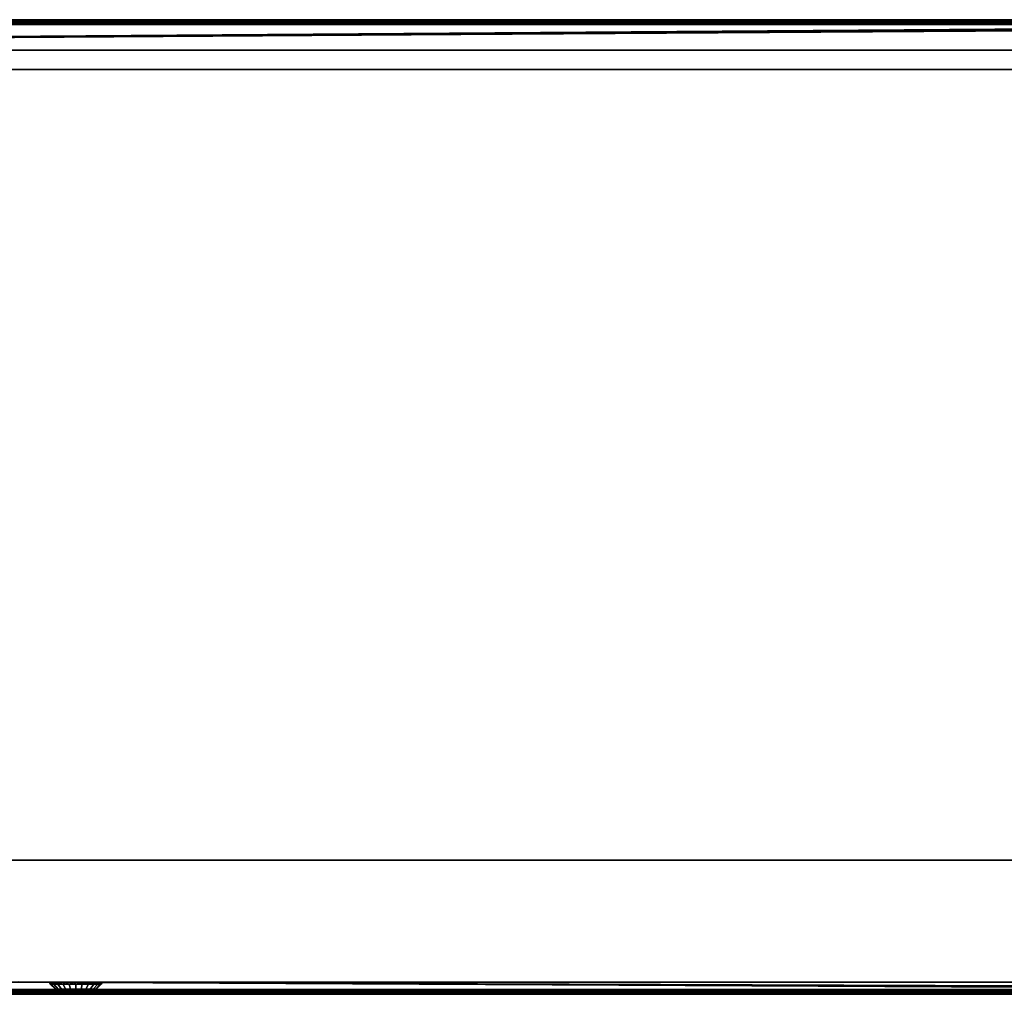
# Model space of a CAD drawing. Header units: millimetres. Extents: x -10 to 1600, y -425 to 10.
# Tile 4 of 6: x 792 to 1196, y -400 to 0. Entities that reach past the tile are written whole.
import ezdxf

# ---------------------------------------------------------------- set-up
doc = ezdxf.new("R2010")
doc.units = ezdxf.units.MM
doc.header["$MEASUREMENT"] = 0
for name, color, linetype, lineweight in [('0 Misc', 7, 'Continuous', 35), ('10 Raster Images', 7, 'Continuous', 35), ('5 Hatches', 7, 'Continuous', 35)]:
    doc.layers.add(name, color=color, linetype=linetype, lineweight=lineweight)

msp = doc.modelspace()

# ---------------------------------------------------------------- linework, layer by layer
at = {"layer": '0 Misc', "color": 160, "linetype": 'Continuous', "lineweight": 25}
for p, q in [((1, 0, 1076.5), (1599, 0, 1076.5)), ((1599, 0, 1096.5), (1, 0, 1096.5)), ((1, -1, 1097.5), (1599, -1, 1097.5)), ((2, -1, 1), (1598, -1, 1)), ((1598, -2), (2, -2)), ((1584, -1, 15), (16, -1, 15)), ((1584, -1, 1075.5), (16, -1, 1075.5)), ((1598, -1, 1), (16, -1, 15)), ((16.16, -1.01, 1075.5), (1584, -1, 1075.5)), ((16.45, -1.11, 1075.5), (1584, -1, 1075.5)), ((16.71, -1.29, 1075.5), (1584, -1, 1075.5)), ((16.89, -1.55, 1075.5), (1584, -1, 1075.5)), ((16.99, -1.84, 1075.5), (1584, -1, 1075.5)), ((17, -2, 1075.5), (1584, -1, 1075.5)), ((17, -12.5, 1075.5), (1584, -1, 1075.5)), ((17, -12.5, 1075.5), (1583.84, -1.01, 1075.5)), ((17, -12.5, 1075.5), (1583.55, -1.11, 1075.5)), ((17, -12.5, 1075.5), (1583.29, -1.29, 1075.5)), ((17, -12.5, 1075.5), (1583.11, -1.55, 1075.5)), ((17, -12.5, 1075.5), (1583.01, -1.84, 1075.5)), ((17, -2, 16), (1583, -2, 16)), ((17, -12.5, 1075.5), (1583, -2, 1075.5)), ((1583, -12.5, 1075.5), (17, -12.5, 1075.5)), ((17, -12.5, 16), (1583, -12.5, 16)), ((1583, -20.5, 16), (17, -20.5, 16)), ((17, -20.5, 1075.5), (1583, -20.5, 1075.5)), ((17, -345, 16), (1583, -345, 16)), ((1583, -345, 1075.5), (17, -345, 1075.5)), ((17, -372.5, 16), (792, -395, 16)), ((17, -399, 1075.5), (792, -395, 1075.5)), ((792, -395, 16), (17, -398, 16)), ((792, -395, 1075.5), (1583, -395, 1075.5)), ((1583, -395, 16), (792, -395, 16)), ((1584, -399, 1075.5), (792, -395, 1075.5)), ((1583.84, -398.99, 1075.5), (792, -395, 1075.5)), ((1583.55, -398.89, 1075.5), (792, -395, 1075.5)), ((1583.29, -398.71, 1075.5), (792, -395, 1075.5)), ((1583.11, -398.45, 1075.5), (792, -395, 1075.5)), ((1583.01, -398.16, 1075.5), (792, -395, 1075.5)), ((1583, -398, 1075.5), (792, -395, 1075.5)), ((792, -395, 16), (1557, -395, 818)), ((792, -395, 1075.5), (804, -395, 951)), ((804, -395, 951), (792, -395, 16)), ((804.54, -395, 947.6), (792, -395, 16)), ((806.1, -395, 944.53), (792, -395, 16)), ((808.53, -395, 942.1), (792, -395, 16)), ((811.6, -395, 940.54), (792, -395, 16)), ((1547, -395, 818), (792, -395, 16)), ((792, -395, 1075.5), (804.54, -395, 954.4)), ((792, -395, 1075.5), (806.1, -395, 957.47)), ((792, -395, 1075.5), (808.53, -395, 959.9)), ((792, -395, 1075.5), (811.6, -395, 961.46)), ((792, -395, 1075.5), (815, -395, 962)), ((792, -395, 16), (1583, -398, 16)), ((811.6, -395, 940.54), (1547, -395, 818)), ((1547, -395, 828), (815, -395, 940)), ((815, -395, 940), (1557, -395, 946)), ((815, -395, 962), (1583, -395, 1075.5)), ((815, -395, 940), (1547, -395, 818)), ((818.4, -395, 940.54), (1557, -395, 946)), ((818.4, -395, 961.46), (1583, -395, 1075.5)), ((821.47, -395, 942.1), (1557, -395, 946)), ((821.47, -395, 959.9), (1583, -395, 1075.5)), ((823.9, -395, 944.53), (1557, -395, 946)), ((1547, -395, 956), (823.9, -395, 957.47)), ((823.9, -395, 957.47), (1583, -395, 1075.5)), ((1547, -395, 946), (823.9, -395, 944.53)), ((825.46, -395, 947.6), (1547, -395, 946)), ((825.46, -395, 947.6), (1547, -395, 956)), ((825.46, -395, 954.4), (1547, -395, 956)), ((826, -395, 951), (1547, -395, 956)), ((1599, -399, 1097.5), (1, -399, 1097.5)), ((2, -398), (1598, -398)), ((1598, -399, 1), (2, -399, 1)), ((2, -399, 1), (1584, -399, 15)), ((1583, -398, 16), (17, -398, 16)), ((17, -399, 1075.5), (1584, -399, 1075.5)), ((17, -399, 15), (1584, -399, 15)), ((1599, -400, 1076.5), (1, -400, 1076.5)), ((1, -400, 1096.5), (1599, -400, 1096.5)), ((813.22, -400, 951), (816.78, -400, 951)), ((813.22, -400, 951), (816.69, -400, 951.55)), ((813.31, -400, 950.45), (816.69, -400, 950.45)), ((813.31, -400, 950.45), (816.78, -400, 951)), ((813.31, -400, 951.55), (816.69, -400, 951.55)), ((813.31, -400, 951.55), (816.44, -400, 952.05)), ((813.56, -400, 949.95), (816.44, -400, 949.95)), ((813.56, -400, 949.95), (816.69, -400, 950.45)), ((813.56, -400, 952.05), (816.44, -400, 952.05)), ((813.56, -400, 952.05), (816.05, -400, 952.44)), ((813.95, -400, 949.56), (816.05, -400, 949.56)), ((813.95, -400, 949.56), (816.44, -400, 949.95)), ((813.95, -400, 952.44), (816.05, -400, 952.44)), ((813.95, -400, 952.44), (815.55, -400, 952.69)), ((814.45, -400, 949.31), (815.55, -400, 949.31)), ((814.45, -400, 949.31), (816.05, -400, 949.56)), ((814.45, -400, 952.69), (815.55, -400, 952.69))]:
    msp.add_line(p, q, dxfattribs=at).dxf.unprotected_set("ltscale", 0)
at = {"layer": '0 Misc', "color": 160, "linetype": 'Continuous', "lineweight": 25, "extrusion": (0, 1, 0)}
for centre, radius in [((-804, 951, -395), 11), ((-816.78, 951, -400), 1.78)]:
    msp.add_circle(centre, radius, dxfattribs=at).dxf.unprotected_set("ltscale", 0)
at = {"layer": '0 Misc', "color": 7, "lineweight": 25}
for points, invisible_edges in [([(1599, 0, 1076.5), (1, -0.08, 1076.12), (1, 0, 1076.5)], 1), ([(1599, 0, 1076.5), (1599, -0.08, 1076.12), (1, -0.08, 1076.12)], 12), ([(1599, 0, 1096.5), (1, -0.08, 1096.88), (1599, -0.08, 1096.88)], 1), ([(1599, 0, 1096.5), (1, 0, 1096.5), (1, -0.08, 1096.88)], 12), ([(1, 0, 1096.5), (1599, 0, 1076.5), (1, 0, 1076.5)], 1), ([(1, 0, 1096.5), (1599, 0, 1096.5), (1599, 0, 1076.5)], 12), ([(1599, -0.08, 1076.12), (1, -0.29, 1075.79), (1, -0.08, 1076.12)], 1), ([(1599, -0.08, 1076.12), (1599, -0.29, 1075.79), (1, -0.29, 1075.79)], 12), ([(1, -0.29, 1097.21), (1599, -0.08, 1096.88), (1, -0.08, 1096.88)], 1), ([(1, -0.29, 1097.21), (1599, -0.29, 1097.21), (1599, -0.08, 1096.88)], 12), ([(1599, -0.29, 1075.79), (1, -0.62, 1075.58), (1, -0.29, 1075.79)], 1), ([(1599, -0.29, 1075.79), (1599, -0.62, 1075.58), (1, -0.62, 1075.58)], 12), ([(1, -0.62, 1097.42), (1599, -0.29, 1097.21), (1, -0.29, 1097.21)], 1), ([(1, -0.62, 1097.42), (1599, -0.62, 1097.42), (1599, -0.29, 1097.21)], 12), ([(1599, -0.62, 1075.58), (2, -1, 1075.5), (1, -0.62, 1075.58)], 12), ([(1, -1, 1097.5), (1599, -0.62, 1097.42), (1, -0.62, 1097.42)], 1), ([(1, -1, 1097.5), (1599, -1, 1097.5), (1599, -0.62, 1097.42)], 12), ([(1, -399, 1097.5), (1599, -1, 1097.5), (1, -1, 1097.5)], 1), ([(1, -399, 1097.5), (1599, -399, 1097.5), (1599, -1, 1097.5)], 12), ([(1599, -0.62, 1075.58), (16, -1, 1075.5), (2, -1, 1075.5)], 12), ([(2, -1, 1), (1598, -1.08, 0.62), (2, -1.08, 0.62)], 1), ([(2, -1, 1), (1598, -1, 1), (1598, -1.08, 0.62)], 12), ([(1598, -1.29, 0.29), (2, -1.08, 0.62), (1598, -1.08, 0.62)], 1), ([(1598, -1.29, 0.29), (2, -1.29, 0.29), (2, -1.08, 0.62)], 12), ([(1598, -1.62, 0.08), (2, -1.29, 0.29), (1598, -1.29, 0.29)], 1), ([(1598, -1.62, 0.08), (2, -1.62, 0.08), (2, -1.29, 0.29)], 12), ([(1598, -2), (2, -1.62, 0.08), (1598, -1.62, 0.08)], 1), ([(1598, -2), (2, -2), (2, -1.62, 0.08)], 12), ([(2, -2), (1598, -398), (2, -398)], 1), ([(2, -2), (1598, -2), (1598, -398)], 12), ([(1584, -1, 15), (16, -1, 15), (16.38, -1.08, 15.38)], 1), ([(1584, -1, 15), (16.38, -1.08, 15.38), (1583.62, -1.08, 15.38)], 1), ([(1583.62, -1.08, 15.38), (16.38, -1.08, 15.38), (16.71, -1.29, 15.71)], 1), ([(1583.62, -1.08, 15.38), (16.71, -1.29, 15.71), (1583.29, -1.29, 15.71)], 1), ([(1583.29, -1.29, 15.71), (16.71, -1.29, 15.71), (16.83, -1.44, 15.83)], 1), ([(1583.29, -1.29, 15.71), (16.83, -1.44, 15.83), (1583.17, -1.44, 15.83)], 1), ([(1583.17, -1.44, 15.83), (16.83, -1.44, 15.83), (16.92, -1.62, 15.92)], 1), ([(1583.17, -1.44, 15.83), (16.92, -1.62, 15.92), (1583.08, -1.62, 15.92)], 1), ([(1583.08, -1.62, 15.92), (16.92, -1.62, 15.92), (16.98, -1.8, 15.98)], 1), ([(1583.08, -1.62, 15.92), (16.98, -1.8, 15.98), (1583.02, -1.8, 15.98)], 1), ([(17, -2, 16), (1583.02, -1.8, 15.98), (16.98, -1.8, 15.98)], 2), ([(17, -2, 16), (1583, -2, 16), (1583.02, -1.8, 15.98)], 12), ([(17, -2, 16), (1583, -12.5, 16), (1583, -2, 16)], 1), ([(17, -2, 16), (17, -12.5, 16), (1583, -12.5, 16)], 12), ([(1583, -12.5, 16), (17, -12.5, 1075.5), (1583, -12.5, 1075.5)], 1), ([(1583, -12.5, 16), (17, -12.5, 16), (17, -12.5, 1075.5)], 12), ([(1583, -345, 16), (17, -20.5, 16), (17, -345, 16)], 1), ([(1583, -345, 16), (1583, -20.5, 16), (17, -20.5, 16)], 12), ([(1583, -20.5, 1075.5), (17, -20.5, 16), (1583, -20.5, 16)], 1), ([(1583, -20.5, 1075.5), (17, -20.5, 1075.5), (17, -20.5, 16)], 12), ([(17, -345, 1075.5), (1583, -20.5, 1075.5), (1583, -345, 1075.5)], 1), ([(17, -345, 1075.5), (17, -20.5, 1075.5), (1583, -20.5, 1075.5)], 12), ([(17, -345, 1075.5), (1583, -345, 16), (17, -345, 16)], 1), ([(17, -345, 1075.5), (1583, -345, 1075.5), (1583, -345, 16)], 12), ([(1, -399.38, 1075.58), (1598, -399, 1075.5), (1599, -399.38, 1075.58)], 12), ([(1, -399.38, 1075.58), (1584, -399, 1075.5), (1598, -399, 1075.5)], 12), ([(1599, -399, 1097.5), (1, -399.38, 1097.42), (1599, -399.38, 1097.42)], 1), ([(1599, -399, 1097.5), (1, -399, 1097.5), (1, -399.38, 1097.42)], 12), ([(1, -399.71, 1075.79), (1599, -399.38, 1075.58), (1599, -399.71, 1075.79)], 1), ([(1, -399.71, 1075.79), (1, -399.38, 1075.58), (1599, -399.38, 1075.58)], 12), ([(1599, -399.38, 1097.42), (1, -399.71, 1097.21), (1599, -399.71, 1097.21)], 1), ([(1599, -399.38, 1097.42), (1, -399.38, 1097.42), (1, -399.71, 1097.21)], 12), ([(1, -399.92, 1076.12), (1599, -399.71, 1075.79), (1599, -399.92, 1076.12)], 1), ([(1, -399.92, 1076.12), (1, -399.71, 1075.79), (1599, -399.71, 1075.79)], 12), ([(1599, -399.71, 1097.21), (1, -399.92, 1096.88), (1599, -399.92, 1096.88)], 1), ([(1599, -399.71, 1097.21), (1, -399.71, 1097.21), (1, -399.92, 1096.88)], 12), ([(1, -400, 1076.5), (1599, -399.92, 1076.12), (1599, -400, 1076.5)], 1), ([(1, -400, 1076.5), (1, -399.92, 1076.12), (1599, -399.92, 1076.12)], 12), ([(1, -400, 1096.5), (1599, -399.92, 1096.88), (1, -399.92, 1096.88)], 1), ([(1, -400, 1096.5), (1599, -400, 1096.5), (1599, -399.92, 1096.88)], 12), ([(2, -398), (1598, -398.38, 0.08), (2, -398.38, 0.08)], 1), ([(2, -398), (1598, -398), (1598, -398.38, 0.08)], 12), ([(1598, -398.71, 0.29), (2, -398.38, 0.08), (1598, -398.38, 0.08)], 1), ([(1598, -398.71, 0.29), (2, -398.71, 0.29), (2, -398.38, 0.08)], 12), ([(1598, -398.92, 0.62), (2, -398.71, 0.29), (1598, -398.71, 0.29)], 1), ([(1598, -398.92, 0.62), (2, -398.92, 0.62), (2, -398.71, 0.29)], 12), ([(1598, -399, 1), (2, -398.92, 0.62), (1598, -398.92, 0.62)], 1), ([(1598, -399, 1), (2, -399, 1), (2, -398.92, 0.62)], 12), ([(1583.29, -398.71, 15.71), (17, -398.92, 15.38), (1583.62, -398.92, 15.38)], 2), ([(1583.29, -398.71, 15.71), (17, -398.71, 15.71), (17, -398.92, 15.38)], 12), ([(17, -399, 15), (1583.62, -398.92, 15.38), (17, -398.92, 15.38)], 1), ([(17, -399, 15), (1584, -399, 15), (1583.62, -398.92, 15.38)], 1), ([(1599, -400, 1076.5), (1, -400, 1096.5), (1, -400, 1076.5)], 1), ([(1599, -400, 1076.5), (1599, -400, 1096.5), (1, -400, 1096.5)], 12)]:
    msp.add_3dface(points, dxfattribs=dict(at, invisible_edges=invisible_edges))
for points in [[(2, -1, 1), (16, -1, 15), (1598, -1, 1)], [(1584, -1, 1075.5), (16, -1, 1075.5), (1599, -0.62, 1075.58)], [(1584, -1, 15), (1598, -1, 1), (16, -1, 15)], [(1584, -1, 1075.5), (16.16, -1.01, 1075.5), (16, -1, 1075.5)], [(16.16, -1.01, 1075.5), (1584, -1, 1075.5), (16.45, -1.11, 1075.5)], [(16.45, -1.11, 1075.5), (1584, -1, 1075.5), (16.71, -1.29, 1075.5)], [(16.71, -1.29, 1075.5), (1584, -1, 1075.5), (16.89, -1.55, 1075.5)], [(16.89, -1.55, 1075.5), (1584, -1, 1075.5), (16.99, -1.84, 1075.5)], [(16.99, -1.84, 1075.5), (1584, -1, 1075.5), (17, -2, 1075.5)], [(17, -2, 1075.5), (1584, -1, 1075.5), (17, -12.5, 1075.5)], [(17, -12.5, 1075.5), (1584, -1, 1075.5), (1583.84, -1.01, 1075.5)], [(17, -12.5, 1075.5), (1583.84, -1.01, 1075.5), (1583.55, -1.11, 1075.5)], [(17, -12.5, 1075.5), (1583.55, -1.11, 1075.5), (1583.29, -1.29, 1075.5)], [(17, -12.5, 1075.5), (1583.29, -1.29, 1075.5), (1583.11, -1.55, 1075.5)], [(17, -12.5, 1075.5), (1583.11, -1.55, 1075.5), (1583.01, -1.84, 1075.5)], [(17, -12.5, 1075.5), (1583.01, -1.84, 1075.5), (1583, -2, 1075.5)], [(1583, -12.5, 1075.5), (17, -12.5, 1075.5), (1583, -2, 1075.5)], [(17, -398, 16), (792, -395, 16), (17, -372.5, 16)], [(17, -372.5, 16), (792, -395, 16), (791.84, -394.99, 16)], [(17, -399, 1075.5), (791.84, -394.99, 1075.5), (792, -395, 1075.5)], [(17, -399, 1075.5), (792, -395, 1075.5), (1584, -399, 1075.5)], [(792, -395, 16), (17, -398, 16), (1583, -398, 16)], [(1584, -399, 1075.5), (792, -395, 1075.5), (1583.84, -398.99, 1075.5)], [(1583.84, -398.99, 1075.5), (792, -395, 1075.5), (1583.55, -398.89, 1075.5)], [(1583.55, -398.89, 1075.5), (792, -395, 1075.5), (1583.29, -398.71, 1075.5)], [(1583.29, -398.71, 1075.5), (792, -395, 1075.5), (1583.11, -398.45, 1075.5)], [(1583.11, -398.45, 1075.5), (792, -395, 1075.5), (1583.01, -398.16, 1075.5)], [(1583.01, -398.16, 1075.5), (792, -395, 1075.5), (1583, -398, 1075.5)], [(1583, -398, 1075.5), (792, -395, 1075.5), (1583, -395, 1075.5)], [(792, -395, 16), (1583, -398, 16), (1583, -395, 16)], [(17, -399, 1075.5), (1584, -399, 1075.5), (1, -399.38, 1075.58)], [(1598, -399, 1), (1584, -399, 15), (2, -399, 1)], [(17, -399, 15), (2, -399, 1), (1584, -399, 15)], [(1583.02, -398.2, 15.98), (1583, -398, 16), (17, -398, 16)], [(17, -398.38, 15.92), (1583.02, -398.2, 15.98), (17, -398, 16)], [(17, -398.38, 15.92), (1583.08, -398.38, 15.92), (1583.02, -398.2, 15.98)], [(1583.17, -398.56, 15.83), (1583.08, -398.38, 15.92), (17, -398.38, 15.92)], [(1583.17, -398.56, 15.83), (17, -398.38, 15.92), (17, -398.71, 15.71)], [(1583.29, -398.71, 15.71), (1583.17, -398.56, 15.83), (17, -398.71, 15.71)], [(813.31, -400, 950.45), (816.78, -400, 951), (813.22, -400, 951)], [(813.22, -400, 951), (816.78, -400, 951), (816.69, -400, 951.55)], [(813.22, -400, 951), (816.69, -400, 951.55), (813.31, -400, 951.55)], [(813.56, -400, 949.95), (816.69, -400, 950.45), (813.31, -400, 950.45)], [(813.31, -400, 950.45), (816.69, -400, 950.45), (816.78, -400, 951)], [(813.31, -400, 951.55), (816.69, -400, 951.55), (816.44, -400, 952.05)], [(813.31, -400, 951.55), (816.44, -400, 952.05), (813.56, -400, 952.05)], [(813.95, -400, 949.56), (816.44, -400, 949.95), (813.56, -400, 949.95)], [(813.56, -400, 949.95), (816.44, -400, 949.95), (816.69, -400, 950.45)], [(813.56, -400, 952.05), (816.44, -400, 952.05), (816.05, -400, 952.44)], [(813.56, -400, 952.05), (816.05, -400, 952.44), (813.95, -400, 952.44)], [(814.45, -400, 949.31), (816.05, -400, 949.56), (813.95, -400, 949.56)], [(813.95, -400, 949.56), (816.05, -400, 949.56), (816.44, -400, 949.95)], [(813.95, -400, 952.44), (816.05, -400, 952.44), (815.55, -400, 952.69)], [(813.95, -400, 952.44), (815.55, -400, 952.69), (814.45, -400, 952.69)], [(815.55, -400, 949.31), (814.45, -400, 949.31), (815, -400, 949.22)], [(814.45, -400, 949.31), (815.55, -400, 949.31), (816.05, -400, 949.56)], [(814.45, -400, 952.69), (815.55, -400, 952.69), (815, -400, 952.78)]]:
    msp.add_3dface(points, dxfattribs=at)
at = {"layer": '0 Misc', "color": 5, "lineweight": 25}
for points, invisible_edges in [([(792, -395, 16), (791.62, -394.92, 1075.5), (791.62, -394.92, 16)], 1), ([(792, -395, 16), (792, -395, 1075.5), (791.62, -394.92, 1075.5)], 12)]:
    msp.add_3dface(points, dxfattribs=dict(at, invisible_edges=invisible_edges))
at = {"layer": '0 Misc', "color": 158, "lineweight": 25}
for points in [[(805.33, -395, 956.24), (804.15, -395, 952.81), (804.93, -395.8, 953.7)], [(804.93, -395.8, 953.7), (804.15, -395, 952.81), (804.57, -395.8, 951)], [(804.57, -395.8, 951), (804.15, -395, 952.81), (804.15, -395, 949.19)], [(804.93, -395.8, 948.3), (804.57, -395.8, 951), (804.15, -395, 949.19)], [(804.93, -395.8, 948.3), (804.15, -395, 949.19), (805.33, -395, 945.76)], [(805.97, -395.8, 945.79), (804.93, -395.8, 948.3), (805.33, -395, 945.76)], [(805.97, -395.8, 956.21), (805.33, -395, 956.24), (804.93, -395.8, 953.7)], [(807.63, -395.8, 958.37), (807.55, -395, 959.09), (805.33, -395, 956.24)], [(805.97, -395.8, 956.21), (807.63, -395.8, 958.37), (805.33, -395, 956.24)], [(807.63, -395.8, 943.63), (805.97, -395.8, 945.79), (805.33, -395, 945.76)], [(807.55, -395, 942.91), (807.63, -395.8, 943.63), (805.33, -395, 945.76)], [(809.79, -395.8, 960.03), (807.55, -395, 959.09), (807.63, -395.8, 958.37)], [(809.79, -395.8, 960.03), (810.58, -395, 961.07), (807.55, -395, 959.09)], [(810.58, -395, 940.93), (809.79, -395.8, 941.97), (807.55, -395, 942.91)], [(807.63, -395.8, 943.63), (807.55, -395, 942.91), (809.79, -395.8, 941.97)], [(812.3, -395.8, 961.07), (810.58, -395, 961.07), (809.79, -395.8, 960.03)], [(809.79, -395.8, 941.97), (810.58, -395, 940.93), (812.3, -395.8, 940.93)], [(812.3, -395.8, 961.07), (814.09, -395, 961.96), (810.58, -395, 961.07)], [(814.09, -395, 940.04), (812.3, -395.8, 940.93), (810.58, -395, 940.93)], [(815, -395.8, 961.43), (814.09, -395, 961.96), (812.3, -395.8, 961.07)], [(814.09, -395, 940.04), (815, -395.8, 940.57), (812.3, -395.8, 940.93)], [(815, -395.8, 961.43), (817.7, -395, 961.66), (814.09, -395, 961.96)], [(817.7, -395, 940.34), (815, -395.8, 940.57), (814.09, -395, 940.04)], [(817.7, -395.8, 961.07), (817.7, -395, 961.66), (815, -395.8, 961.43)], [(815, -395.8, 940.57), (817.7, -395, 940.34), (817.7, -395.8, 940.93)], [(821.02, -395, 960.21), (817.7, -395, 961.66), (820.21, -395.8, 960.03)], [(820.21, -395.8, 960.03), (817.7, -395, 961.66), (817.7, -395.8, 961.07)], [(820.21, -395.8, 941.97), (817.7, -395.8, 940.93), (817.7, -395, 940.34)], [(820.21, -395.8, 941.97), (817.7, -395, 940.34), (821.02, -395, 941.79)], [(822.37, -395.8, 958.37), (821.02, -395, 960.21), (820.21, -395.8, 960.03)], [(822.37, -395.8, 943.63), (820.21, -395.8, 941.97), (821.02, -395, 941.79)], [(823.68, -395, 957.76), (821.02, -395, 960.21), (822.37, -395.8, 958.37)], [(823.68, -395, 944.24), (822.37, -395.8, 943.63), (821.02, -395, 941.79)], [(824.03, -395.8, 945.79), (822.37, -395.8, 943.63), (823.68, -395, 944.24)], [(824.03, -395.8, 956.21), (823.68, -395, 957.76), (822.37, -395.8, 958.37)], [(825.4, -395, 947.43), (824.03, -395.8, 945.79), (823.68, -395, 944.24)], [(825.4, -395, 954.57), (823.68, -395, 957.76), (824.03, -395.8, 956.21)], [(825.4, -395, 954.57), (824.03, -395.8, 956.21), (825.07, -395.8, 953.7)], [(824.03, -395.8, 945.79), (825.4, -395, 947.43), (825.07, -395.8, 948.3)], [(826, -395, 951), (825.07, -395.8, 948.3), (825.4, -395, 947.43)], [(825.07, -395.8, 953.7), (825.43, -395.8, 951), (826, -395, 951)], [(826, -395, 951), (825.43, -395.8, 951), (825.07, -395.8, 948.3)], [(825.4, -395, 954.57), (825.07, -395.8, 953.7), (826, -395, 951)], [(812.18, -399.94, 950.24), (813.22, -400, 951), (812.08, -399.94, 951)], [(812.08, -399.94, 951), (813.22, -400, 951), (812.18, -399.94, 951.76)], [(813.36, -400, 950.32), (813.22, -400, 951), (812.18, -399.94, 950.24)], [(812.18, -399.94, 951.76), (813.22, -400, 951), (813.36, -400, 951.68)], [(812.47, -399.94, 952.46), (812.18, -399.94, 951.76), (813.36, -400, 951.68)], [(812.18, -399.94, 950.24), (812.47, -399.94, 949.54), (813.36, -400, 950.32)], [(812.47, -399.94, 949.54), (812.93, -399.94, 948.93), (813.74, -400, 949.74)], [(813.36, -400, 951.68), (813.74, -400, 952.26), (812.47, -399.94, 952.46)], [(812.47, -399.94, 952.46), (813.74, -400, 952.26), (812.93, -399.94, 953.07)], [(812.47, -399.94, 949.54), (813.74, -400, 949.74), (813.36, -400, 950.32)], [(812.93, -399.94, 948.93), (813.54, -399.94, 948.47), (813.74, -400, 949.74)], [(812.93, -399.94, 953.07), (813.74, -400, 952.26), (813.54, -399.94, 953.53)], [(814.24, -399.94, 948.18), (814.32, -400, 949.36), (813.54, -399.94, 948.47)], [(813.54, -399.94, 948.47), (814.32, -400, 949.36), (813.74, -400, 949.74)], [(813.54, -399.94, 953.53), (813.74, -400, 952.26), (814.32, -400, 952.64)], [(814.24, -399.94, 953.82), (813.54, -399.94, 953.53), (814.32, -400, 952.64)], [(814.24, -399.94, 948.18), (815, -399.94, 948.08), (815, -400, 949.22)], [(815, -400, 949.22), (814.32, -400, 949.36), (814.24, -399.94, 948.18)], [(814.24, -399.94, 953.82), (814.32, -400, 952.64), (815, -400, 952.78)], [(815, -399.94, 953.92), (814.24, -399.94, 953.82), (815, -400, 952.78)], [(815, -400, 952.78), (815.68, -400, 952.64), (815.76, -399.94, 953.82)], [(815.76, -399.94, 948.18), (815.68, -400, 949.36), (815, -400, 949.22)], [(815, -399.94, 948.08), (815.76, -399.94, 948.18), (815, -400, 949.22)], [(815, -400, 952.78), (815.76, -399.94, 953.82), (815, -399.94, 953.92)], [(815.76, -399.94, 953.82), (815.68, -400, 952.64), (816.46, -399.94, 953.53)], [(816.46, -399.94, 953.53), (815.68, -400, 952.64), (816.26, -400, 952.26)], [(816.26, -400, 949.74), (815.68, -400, 949.36), (816.46, -399.94, 948.47)], [(816.46, -399.94, 948.47), (815.68, -400, 949.36), (815.76, -399.94, 948.18)], [(817.07, -399.94, 953.07), (816.46, -399.94, 953.53), (816.26, -400, 952.26)], [(817.07, -399.94, 953.07), (816.26, -400, 952.26), (817.53, -399.94, 952.46)], [(817.53, -399.94, 952.46), (816.26, -400, 952.26), (816.64, -400, 951.68)], [(817.53, -399.94, 949.54), (816.64, -400, 950.32), (816.26, -400, 949.74)], [(817.07, -399.94, 948.93), (817.53, -399.94, 949.54), (816.26, -400, 949.74)], [(816.46, -399.94, 948.47), (817.07, -399.94, 948.93), (816.26, -400, 949.74)], [(817.82, -399.94, 951.76), (817.53, -399.94, 952.46), (816.64, -400, 951.68)], [(816.78, -400, 951), (817.82, -399.94, 951.76), (816.64, -400, 951.68)], [(816.78, -400, 951), (816.64, -400, 950.32), (817.82, -399.94, 950.24)], [(817.82, -399.94, 950.24), (816.64, -400, 950.32), (817.53, -399.94, 949.54)], [(817.82, -399.94, 950.24), (817.92, -399.94, 951), (816.78, -400, 951)], [(816.78, -400, 951), (817.92, -399.94, 951), (817.82, -399.94, 951.76)]]:
    msp.add_3dface(points, dxfattribs=at)
for points, invisible_edges in [([(804.57, -395.8, 951), (806.96, -397.84, 953.16), (804.93, -395.8, 953.7)], 1), ([(804.57, -395.8, 951), (806.67, -397.84, 951), (806.96, -397.84, 953.16)], 12), ([(804.93, -395.8, 948.3), (806.67, -397.84, 951), (804.57, -395.8, 951)], 1), ([(806.96, -397.84, 948.84), (804.93, -395.8, 948.3), (805.97, -395.8, 945.79)], 12), ([(807.79, -397.84, 955.16), (804.93, -395.8, 953.7), (806.96, -397.84, 953.16)], 1), ([(807.79, -397.84, 955.16), (805.97, -395.8, 956.21), (804.93, -395.8, 953.7)], 12), ([(804.93, -395.8, 948.3), (806.96, -397.84, 948.84), (806.67, -397.84, 951)], 12), ([(807.63, -395.8, 943.63), (807.79, -397.84, 946.84), (805.97, -395.8, 945.79)], 1), ([(806.96, -397.84, 948.84), (805.97, -395.8, 945.79), (807.79, -397.84, 946.84)], 1), ([(809.11, -397.84, 956.89), (805.97, -395.8, 956.21), (807.79, -397.84, 955.16)], 1), ([(809.11, -397.84, 956.89), (807.63, -395.8, 958.37), (805.97, -395.8, 956.21)], 12), ([(809.11, -397.84, 945.11), (807.63, -395.8, 943.63), (809.79, -395.8, 941.97)], 12), ([(807.63, -395.8, 943.63), (809.11, -397.84, 945.11), (807.79, -397.84, 946.84)], 12), ([(810.84, -397.84, 958.21), (807.63, -395.8, 958.37), (809.11, -397.84, 956.89)], 1), ([(810.84, -397.84, 958.21), (809.79, -395.8, 960.03), (807.63, -395.8, 958.37)], 12), ([(809.11, -397.84, 945.11), (809.79, -395.8, 941.97), (810.84, -397.84, 943.79)], 1), ([(809.79, -395.8, 960.03), (812.84, -397.84, 959.04), (812.3, -395.8, 961.07)], 1), ([(809.79, -395.8, 960.03), (810.84, -397.84, 958.21), (812.84, -397.84, 959.04)], 12), ([(810.84, -397.84, 943.79), (809.79, -395.8, 941.97), (812.3, -395.8, 940.93)], 12), ([(810.84, -397.84, 943.79), (812.3, -395.8, 940.93), (812.84, -397.84, 942.96)], 1), ([(815, -395.8, 940.57), (812.84, -397.84, 942.96), (812.3, -395.8, 940.93)], 1), ([(812.3, -395.8, 961.07), (815, -397.84, 959.33), (815, -395.8, 961.43)], 1), ([(812.3, -395.8, 961.07), (812.84, -397.84, 959.04), (815, -397.84, 959.33)], 12), ([(815, -395.8, 940.57), (815, -397.84, 942.67), (812.84, -397.84, 942.96)], 12), ([(815, -397.84, 942.67), (817.7, -395.8, 940.93), (817.16, -397.84, 942.96)], 1), ([(815, -397.84, 942.67), (815, -395.8, 940.57), (817.7, -395.8, 940.93)], 12), ([(815, -395.8, 961.43), (817.16, -397.84, 959.04), (817.7, -395.8, 961.07)], 1), ([(815, -395.8, 961.43), (815, -397.84, 959.33), (817.16, -397.84, 959.04)], 12), ([(817.7, -395.8, 961.07), (817.16, -397.84, 959.04), (819.16, -397.84, 958.21)], 12), ([(820.21, -395.8, 941.97), (817.16, -397.84, 942.96), (817.7, -395.8, 940.93)], 1), ([(820.21, -395.8, 941.97), (819.16, -397.84, 943.79), (817.16, -397.84, 942.96)], 12), ([(817.7, -395.8, 961.07), (819.16, -397.84, 958.21), (820.21, -395.8, 960.03)], 1), ([(822.37, -395.8, 943.63), (819.16, -397.84, 943.79), (820.21, -395.8, 941.97)], 1), ([(822.37, -395.8, 943.63), (820.89, -397.84, 945.11), (819.16, -397.84, 943.79)], 12), ([(820.21, -395.8, 960.03), (819.16, -397.84, 958.21), (820.89, -397.84, 956.89)], 12), ([(820.21, -395.8, 960.03), (820.89, -397.84, 956.89), (822.37, -395.8, 958.37)], 1), ([(820.89, -397.84, 945.11), (824.03, -395.8, 945.79), (822.21, -397.84, 946.84)], 1), ([(820.89, -397.84, 945.11), (822.37, -395.8, 943.63), (824.03, -395.8, 945.79)], 12), ([(822.37, -395.8, 958.37), (820.89, -397.84, 956.89), (822.21, -397.84, 955.16)], 12), ([(823.04, -397.84, 953.16), (824.03, -395.8, 956.21), (822.21, -397.84, 955.16)], 1), ([(822.37, -395.8, 958.37), (822.21, -397.84, 955.16), (824.03, -395.8, 956.21)], 1), ([(822.21, -397.84, 946.84), (825.07, -395.8, 948.3), (823.04, -397.84, 948.84)], 1), ([(822.21, -397.84, 946.84), (824.03, -395.8, 945.79), (825.07, -395.8, 948.3)], 12), ([(823.04, -397.84, 953.16), (825.07, -395.8, 953.7), (824.03, -395.8, 956.21)], 12), ([(825.07, -395.8, 953.7), (823.04, -397.84, 953.16), (823.33, -397.84, 951)], 12), ([(825.43, -395.8, 951), (823.04, -397.84, 948.84), (825.07, -395.8, 948.3)], 1), ([(825.43, -395.8, 951), (823.33, -397.84, 951), (823.04, -397.84, 948.84)], 12), ([(825.07, -395.8, 953.7), (823.33, -397.84, 951), (825.43, -395.8, 951)], 1), ([(806.96, -397.84, 948.84), (809.23, -399.25, 951), (806.67, -397.84, 951)], 1), ([(809.43, -399.25, 952.49), (806.67, -397.84, 951), (809.23, -399.25, 951)], 1), ([(809.43, -399.25, 952.49), (806.96, -397.84, 953.16), (806.67, -397.84, 951)], 12), ([(806.96, -397.84, 948.84), (809.43, -399.25, 949.51), (809.23, -399.25, 951)], 12), ([(807.79, -397.84, 946.84), (809.43, -399.25, 949.51), (806.96, -397.84, 948.84)], 1), ([(810.01, -399.25, 953.88), (806.96, -397.84, 953.16), (809.43, -399.25, 952.49)], 1), ([(810.01, -399.25, 953.88), (807.79, -397.84, 955.16), (806.96, -397.84, 953.16)], 12), ([(807.79, -397.84, 946.84), (810.92, -399.25, 946.92), (810.01, -399.25, 948.12)], 1), ([(807.79, -397.84, 946.84), (809.11, -397.84, 945.11), (810.92, -399.25, 946.92)], 12), ([(807.79, -397.84, 946.84), (810.01, -399.25, 948.12), (809.43, -399.25, 949.51)], 12), ([(807.79, -397.84, 955.16), (810.92, -399.25, 955.08), (809.11, -397.84, 956.89)], 1), ([(807.79, -397.84, 955.16), (810.01, -399.25, 953.88), (810.92, -399.25, 955.08)], 12), ([(809.11, -397.84, 945.11), (812.12, -399.25, 946.01), (810.92, -399.25, 946.92)], 1), ([(809.11, -397.84, 945.11), (810.84, -397.84, 943.79), (812.12, -399.25, 946.01)], 12), ([(810.84, -397.84, 958.21), (809.11, -397.84, 956.89), (810.92, -399.25, 955.08)], 12), ([(812.08, -399.94, 951), (809.23, -399.25, 951), (809.43, -399.25, 949.51)], 12), ([(809.23, -399.25, 951), (812.18, -399.94, 951.76), (809.43, -399.25, 952.49)], 1), ([(809.23, -399.25, 951), (812.08, -399.94, 951), (812.18, -399.94, 951.76)], 12), ([(810.01, -399.25, 948.12), (812.18, -399.94, 950.24), (809.43, -399.25, 949.51)], 1), ([(812.08, -399.94, 951), (809.43, -399.25, 949.51), (812.18, -399.94, 950.24)], 1), ([(812.47, -399.94, 952.46), (809.43, -399.25, 952.49), (812.18, -399.94, 951.76)], 1), ([(812.47, -399.94, 952.46), (810.01, -399.25, 953.88), (809.43, -399.25, 952.49)], 12), ([(810.92, -399.25, 946.92), (812.47, -399.94, 949.54), (810.01, -399.25, 948.12)], 1), ([(810.01, -399.25, 948.12), (812.47, -399.94, 949.54), (812.18, -399.94, 950.24)], 12), ([(810.01, -399.25, 953.88), (812.93, -399.94, 953.07), (810.92, -399.25, 955.08)], 1), ([(810.01, -399.25, 953.88), (812.47, -399.94, 952.46), (812.93, -399.94, 953.07)], 12), ([(810.84, -397.84, 958.21), (810.92, -399.25, 955.08), (812.12, -399.25, 955.99)], 1), ([(812.84, -397.84, 959.04), (810.84, -397.84, 958.21), (812.12, -399.25, 955.99)], 12), ([(812.84, -397.84, 942.96), (812.12, -399.25, 946.01), (810.84, -397.84, 943.79)], 1), ([(810.92, -399.25, 946.92), (812.93, -399.94, 948.93), (812.47, -399.94, 949.54)], 12), ([(812.93, -399.94, 948.93), (810.92, -399.25, 946.92), (812.12, -399.25, 946.01)], 12), ([(813.54, -399.94, 953.53), (810.92, -399.25, 955.08), (812.93, -399.94, 953.07)], 1), ([(813.54, -399.94, 953.53), (812.12, -399.25, 955.99), (810.92, -399.25, 955.08)], 12), ([(812.84, -397.84, 959.04), (812.12, -399.25, 955.99), (813.51, -399.25, 956.57)], 1), ([(812.84, -397.84, 942.96), (813.51, -399.25, 945.43), (812.12, -399.25, 946.01)], 12), ([(813.51, -399.25, 945.43), (813.54, -399.94, 948.47), (812.12, -399.25, 946.01)], 1), ([(812.93, -399.94, 948.93), (812.12, -399.25, 946.01), (813.54, -399.94, 948.47)], 1), ([(812.12, -399.25, 955.99), (814.24, -399.94, 953.82), (813.51, -399.25, 956.57)], 1), ([(812.12, -399.25, 955.99), (813.54, -399.94, 953.53), (814.24, -399.94, 953.82)], 12), ([(812.84, -397.84, 942.96), (815, -399.25, 945.23), (813.51, -399.25, 945.43)], 1), ([(812.84, -397.84, 942.96), (815, -397.84, 942.67), (815, -399.25, 945.23)], 12), ([(815, -397.84, 959.33), (812.84, -397.84, 959.04), (813.51, -399.25, 956.57)], 12), ([(815, -397.84, 959.33), (813.51, -399.25, 956.57), (815, -399.25, 956.77)], 1), ([(815, -399.25, 945.23), (814.24, -399.94, 948.18), (813.51, -399.25, 945.43)], 1), ([(813.51, -399.25, 945.43), (814.24, -399.94, 948.18), (813.54, -399.94, 948.47)], 12), ([(813.51, -399.25, 956.57), (815, -399.94, 953.92), (815, -399.25, 956.77)], 1), ([(813.51, -399.25, 956.57), (814.24, -399.94, 953.82), (815, -399.94, 953.92)], 12), ([(815, -399.25, 945.23), (815, -399.94, 948.08), (814.24, -399.94, 948.18)], 12), ([(815, -397.84, 942.67), (816.49, -399.25, 945.43), (815, -399.25, 945.23)], 1), ([(815, -397.84, 942.67), (817.16, -397.84, 942.96), (816.49, -399.25, 945.43)], 12), ([(817.16, -397.84, 959.04), (815, -399.25, 956.77), (816.49, -399.25, 956.57)], 1), ([(817.16, -397.84, 959.04), (815, -397.84, 959.33), (815, -399.25, 956.77)], 12), ([(815, -399.94, 948.08), (816.49, -399.25, 945.43), (815.76, -399.94, 948.18)], 1), ([(815, -399.94, 948.08), (815, -399.25, 945.23), (816.49, -399.25, 945.43)], 12), ([(815, -399.25, 956.77), (815.76, -399.94, 953.82), (816.49, -399.25, 956.57)], 1), ([(815, -399.25, 956.77), (815, -399.94, 953.92), (815.76, -399.94, 953.82)], 12), ([(816.46, -399.94, 953.53), (816.49, -399.25, 956.57), (815.76, -399.94, 953.82)], 1), ([(817.88, -399.25, 946.01), (815.76, -399.94, 948.18), (816.49, -399.25, 945.43)], 1), ([(817.88, -399.25, 946.01), (816.46, -399.94, 948.47), (815.76, -399.94, 948.18)], 12), ([(816.46, -399.94, 953.53), (817.88, -399.25, 955.99), (816.49, -399.25, 956.57)], 12), ([(819.08, -399.25, 946.92), (816.46, -399.94, 948.47), (817.88, -399.25, 946.01)], 1), ([(819.08, -399.25, 946.92), (817.07, -399.94, 948.93), (816.46, -399.94, 948.47)], 12), ([(817.88, -399.25, 955.99), (816.46, -399.94, 953.53), (817.07, -399.94, 953.07)], 12), ([(817.88, -399.25, 955.99), (817.16, -397.84, 959.04), (816.49, -399.25, 956.57)], 1), ([(817.16, -397.84, 942.96), (817.88, -399.25, 946.01), (816.49, -399.25, 945.43)], 1), ([(819.08, -399.25, 955.08), (817.07, -399.94, 953.07), (817.53, -399.94, 952.46)], 12), ([(817.07, -399.94, 948.93), (819.99, -399.25, 948.12), (817.53, -399.94, 949.54)], 1), ([(817.07, -399.94, 948.93), (819.08, -399.25, 946.92), (819.99, -399.25, 948.12)], 12), ([(817.88, -399.25, 955.99), (817.07, -399.94, 953.07), (819.08, -399.25, 955.08)], 1), ([(817.88, -399.25, 955.99), (819.16, -397.84, 958.21), (817.16, -397.84, 959.04)], 12), ([(817.16, -397.84, 942.96), (819.16, -397.84, 943.79), (817.88, -399.25, 946.01)], 12), ([(819.08, -399.25, 955.08), (817.53, -399.94, 952.46), (819.99, -399.25, 953.88)], 1), ([(817.82, -399.94, 951.76), (819.99, -399.25, 953.88), (817.53, -399.94, 952.46)], 1), ([(820.57, -399.25, 949.51), (817.53, -399.94, 949.54), (819.99, -399.25, 948.12)], 1), ([(820.57, -399.25, 949.51), (817.82, -399.94, 950.24), (817.53, -399.94, 949.54)], 12), ([(820.57, -399.25, 952.49), (817.82, -399.94, 951.76), (817.92, -399.94, 951)], 12), ([(817.82, -399.94, 951.76), (820.57, -399.25, 952.49), (819.99, -399.25, 953.88)], 12), ([(817.82, -399.94, 950.24), (820.77, -399.25, 951), (817.92, -399.94, 951)], 1), ([(817.82, -399.94, 950.24), (820.57, -399.25, 949.51), (820.77, -399.25, 951)], 12), ([(819.16, -397.84, 958.21), (817.88, -399.25, 955.99), (819.08, -399.25, 955.08)], 12), ([(819.16, -397.84, 943.79), (819.08, -399.25, 946.92), (817.88, -399.25, 946.01)], 1), ([(820.57, -399.25, 952.49), (817.92, -399.94, 951), (820.77, -399.25, 951)], 1), ([(819.16, -397.84, 958.21), (819.08, -399.25, 955.08), (820.89, -397.84, 956.89)], 1), ([(820.89, -397.84, 945.11), (819.99, -399.25, 948.12), (819.08, -399.25, 946.92)], 1), ([(819.16, -397.84, 943.79), (820.89, -397.84, 945.11), (819.08, -399.25, 946.92)], 12), ([(822.21, -397.84, 955.16), (819.08, -399.25, 955.08), (819.99, -399.25, 953.88)], 1), ([(822.21, -397.84, 955.16), (820.89, -397.84, 956.89), (819.08, -399.25, 955.08)], 12), ([(823.04, -397.84, 953.16), (819.99, -399.25, 953.88), (820.57, -399.25, 952.49)], 1), ([(823.04, -397.84, 953.16), (822.21, -397.84, 955.16), (819.99, -399.25, 953.88)], 12), ([(820.89, -397.84, 945.11), (822.21, -397.84, 946.84), (819.99, -399.25, 948.12)], 12), ([(820.57, -399.25, 949.51), (819.99, -399.25, 948.12), (822.21, -397.84, 946.84)], 12), ([(823.33, -397.84, 951), (820.57, -399.25, 952.49), (820.77, -399.25, 951)], 1), ([(823.33, -397.84, 951), (823.04, -397.84, 953.16), (820.57, -399.25, 952.49)], 12), ([(820.77, -399.25, 951), (820.57, -399.25, 949.51), (823.04, -397.84, 948.84)], 12), ([(820.57, -399.25, 949.51), (822.21, -397.84, 946.84), (823.04, -397.84, 948.84)], 1), ([(820.77, -399.25, 951), (823.04, -397.84, 948.84), (823.33, -397.84, 951)], 1)]:
    msp.add_3dface(points, dxfattribs=dict(at, invisible_edges=invisible_edges))
at = {"layer": '10 Raster Images', "color": 160, "linetype": 'Continuous', "lineweight": 25}
for p, q in [((2, -1, 1), (1598, -1, 1)), ((1584, -1, 15), (16, -1, 15)), ((1584, -1, 1075.5), (16, -1, 1075.5)), ((17, -12.5, 1075.5), (1583, -12.5, 1075.5)), ((792, -395, 1075.5), (791.84, -394.99, 1075.5)), ((791.84, -394.99, 16), (792, -395, 16)), ((1583, -395, 1075.5), (792, -395, 1075.5)), ((1583, -395, 16), (792, -395, 16)), ((792, -395, 16), (792, -395, 1075.5)), ((792, -395, 1075.5), (1583, -395, 1075.5)), ((792, -395, 16), (1583, -395, 16)), ((804, -395, 951), (804.54, -395, 947.6)), ((804.54, -395, 954.4), (804, -395, 951)), ((804.54, -395, 947.6), (806.1, -395, 944.53)), ((806.1, -395, 957.47), (804.54, -395, 954.4)), ((806.1, -395, 944.53), (808.53, -395, 942.1)), ((808.53, -395, 959.9), (806.1, -395, 957.47)), ((808.53, -395, 942.1), (811.6, -395, 940.54)), ((811.6, -395, 961.46), (808.53, -395, 959.9)), ((811.6, -395, 940.54), (815, -395, 940)), ((815, -395, 962), (811.6, -395, 961.46)), ((815, -395, 940), (818.4, -395, 940.54)), ((818.4, -395, 961.46), (815, -395, 962)), ((818.4, -395, 940.54), (821.47, -395, 942.1)), ((821.47, -395, 959.9), (818.4, -395, 961.46)), ((821.47, -395, 942.1), (823.9, -395, 944.53)), ((823.9, -395, 957.47), (821.47, -395, 959.9)), ((823.9, -395, 944.53), (825.46, -395, 947.6)), ((825.46, -395, 954.4), (823.9, -395, 957.47)), ((825.46, -395, 947.6), (826, -395, 951)), ((826, -395, 951), (825.46, -395, 954.4)), ((1598, -399, 1), (2, -399, 1)), ((1583, -398, 16), (17, -398, 16)), ((17, -399, 1075.5), (1584, -399, 1075.5)), ((17, -399, 15), (1584, -399, 15)), ((813.31, -400, 950.45), (813.22, -400, 951)), ((813.22, -400, 951), (813.31, -400, 951.55)), ((813.56, -400, 949.95), (813.31, -400, 950.45)), ((813.31, -400, 951.55), (813.56, -400, 952.05)), ((813.95, -400, 949.56), (813.56, -400, 949.95)), ((813.56, -400, 952.05), (813.95, -400, 952.44)), ((814.45, -400, 949.31), (813.95, -400, 949.56)), ((813.95, -400, 952.44), (814.45, -400, 952.69)), ((815, -400, 949.22), (814.45, -400, 949.31)), ((814.45, -400, 952.69), (815, -400, 952.78)), ((815.55, -400, 949.31), (815, -400, 949.22)), ((815, -400, 952.78), (815.55, -400, 952.69)), ((816.05, -400, 949.56), (815.55, -400, 949.31)), ((815.55, -400, 952.69), (816.05, -400, 952.44)), ((816.44, -400, 949.95), (816.05, -400, 949.56)), ((816.05, -400, 952.44), (816.44, -400, 952.05)), ((816.69, -400, 950.45), (816.44, -400, 949.95)), ((816.44, -400, 952.05), (816.69, -400, 951.55)), ((816.78, -400, 951), (816.69, -400, 950.45)), ((816.69, -400, 951.55), (816.78, -400, 951))]:
    msp.add_line(p, q, dxfattribs=at).dxf.unprotected_set("ltscale", 0)
at = {"layer": '5 Hatches', "color": 5, "lineweight": 25}
for points in [[(1583, -395, 16), (1557, -395, 818), (792, -395, 16)], [(792, -395, 16), (804, -395, 951), (792, -395, 1075.5)], [(804, -395, 951), (792, -395, 16), (804.54, -395, 947.6)], [(804.54, -395, 947.6), (792, -395, 16), (806.1, -395, 944.53)], [(806.1, -395, 944.53), (792, -395, 16), (808.53, -395, 942.1)], [(808.53, -395, 942.1), (792, -395, 16), (811.6, -395, 940.54)], [(811.6, -395, 940.54), (792, -395, 16), (1547, -395, 818)], [(1547, -395, 818), (792, -395, 16), (1557, -395, 818)], [(792, -395, 1075.5), (804, -395, 951), (804.54, -395, 954.4)], [(792, -395, 1075.5), (804.54, -395, 954.4), (806.1, -395, 957.47)], [(792, -395, 1075.5), (806.1, -395, 957.47), (808.53, -395, 959.9)], [(792, -395, 1075.5), (808.53, -395, 959.9), (811.6, -395, 961.46)], [(792, -395, 1075.5), (811.6, -395, 961.46), (815, -395, 962)], [(792, -395, 1075.5), (815, -395, 962), (1583, -395, 1075.5)], [(811.6, -395, 940.54), (1547, -395, 818), (815, -395, 940)], [(1547, -395, 828), (1557, -395, 946), (815, -395, 940)], [(815, -395, 940), (1557, -395, 946), (818.4, -395, 940.54)], [(818.4, -395, 961.46), (1583, -395, 1075.5), (815, -395, 962)], [(815, -395, 940), (1547, -395, 818), (1547, -395, 828)], [(818.4, -395, 940.54), (1557, -395, 946), (821.47, -395, 942.1)], [(821.47, -395, 959.9), (1583, -395, 1075.5), (818.4, -395, 961.46)], [(821.47, -395, 942.1), (1557, -395, 946), (823.9, -395, 944.53)], [(823.9, -395, 957.47), (1583, -395, 1075.5), (821.47, -395, 959.9)], [(1547, -395, 956), (1583, -395, 1075.5), (823.9, -395, 957.47)], [(823.9, -395, 944.53), (1547, -395, 946), (825.46, -395, 947.6)], [(1547, -395, 946), (823.9, -395, 944.53), (1557, -395, 946)], [(825.46, -395, 954.4), (1547, -395, 956), (823.9, -395, 957.47)], [(825.46, -395, 947.6), (1547, -395, 946), (1547, -395, 956)], [(825.46, -395, 947.6), (1547, -395, 956), (826, -395, 951)], [(826, -395, 951), (1547, -395, 956), (825.46, -395, 954.4)]]:
    msp.add_3dface(points, dxfattribs=at)

doc.saveas('drawing.dxf')
